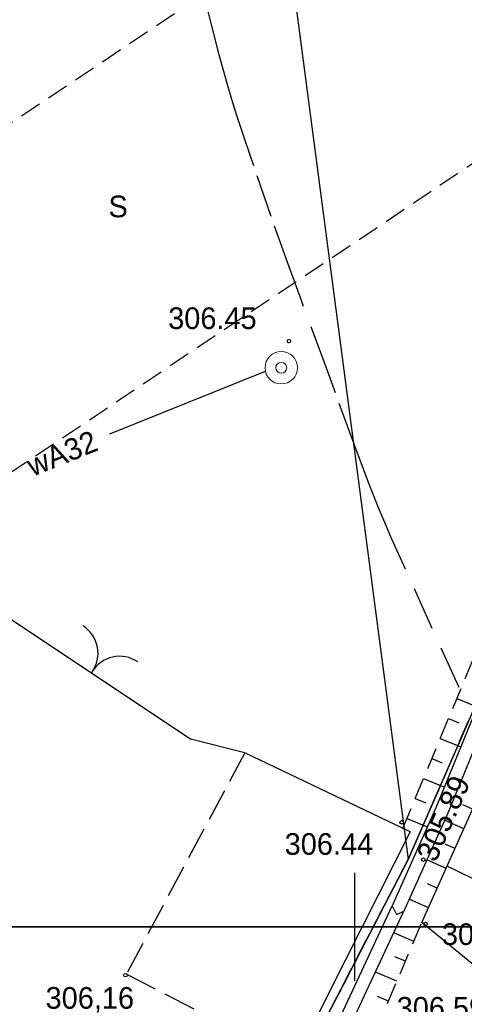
# Model space of a CAD drawing. Extents: x 4615668 to 9294084, y 5331114 to 10688993.
# Tile 41 of 181: x 4655529 to 4655550, y 5335059 to 5335105. Entities that reach past the tile are written whole.
import ezdxf
from ezdxf.enums import TextEntityAlignment as Align

# ---------------------------------------------------------------- set-up
doc = ezdxf.new("R2010")
doc.units = 0
doc.header["$MEASUREMENT"] = 0
for name, pattern in [('CHODNIK', [2, 1.5, -0.5]), ('GEN7', [13.75, 9.75, -1.5, 1, -1.5]), ('KONTUR', [1.5, 1, -0.5]), ('SKARPA1', [1.5, 1, -0.5]), ('UZYTEK', [1.5, 1, -0.5]), ('WARSTWICA', [3, 2, -1])]:
    doc.linetypes.add(name, pattern=pattern)
for name, color, linetype in [('1', 7, 'Continuous'), ('10', 7, 'Continuous'), ('16', 7, 'Continuous'), ('2', 7, 'Continuous'), ('25', 7, 'Continuous'), ('26', 7, 'Continuous'), ('38', 7, 'Continuous'), ('45', 7, 'Continuous'), ('50', 7, 'Continuous'), ('51', 7, 'Continuous'), ('52', 7, 'Continuous'), ('60', 7, 'Continuous'), ('7', 4, 'GEN7'), ('9', 7, 'Continuous'), ('UWWPA_907', 7, 'Continuous')]:
    doc.layers.add(name, color=color, linetype=linetype)
doc.styles.add('txt', font='TXT', dxfattribs={"height": 0.2})

# ---------------------------------------------------------------- blocks, each defined once
blk = doc.blocks.new('*M2220')
at = {"layer": '60', "color": 7, "linetype": 'Continuous'}
blk.add_line((200, 0), (200, 2.5), dxfattribs=at)
blk.add_lwpolyline([(0, 0), (0, 250), (400, 250), (400, 0)], close=True, dxfattribs=at)
blk = doc.blocks.new('*M2222')
at = {"layer": '60', "color": 7, "linetype": 'Continuous'}
blk.add_line((200, 247.5), (200, 250), dxfattribs=at)
blk.add_lwpolyline([(0, 0), (0, 250), (400, 250), (400, 0)], close=True, dxfattribs=at)
blk = doc.blocks.new('SB')
at = {"layer": 'UWWPA_907', "color": 7, "linetype": 'Continuous', "lineweight": 13}
for radius in [0.75, 0.25]:
    blk.add_circle((0, 0), radius, dxfattribs=at)
blk = doc.blocks.new('WYS')
at = {"layer": '52', "color": 67, "linetype": 'Continuous'}
blk.add_circle((0, 0), 0.08, dxfattribs=at)
blk = doc.blocks.new('BR')
at = {"layer": '38', "color": 97, "linetype": 'Continuous'}
for centre, start, end in [((-1.499, 0.053), 357.959, 90.5616), ((1.495, 0.058), 89.6223, 182.2249)]:
    blk.add_arc(centre, 1.5, start, end, dxfattribs=at)

msp = doc.modelspace()

# ---------------------------------------------------------------- linework, layer by layer
at = {"layer": '1', "color": 2, "linetype": 'Continuous'}
msp.add_lwpolyline([(4655571.807, 5335174.145), (4655569.667, 5335161.091), (4655568.346, 5335144.466), (4655555.432, 5335084.469), (4655547.43, 5335066.133), (4655533.316, 5335038.905), (4655521.902, 5335027.782), (4655517.201, 5335028.272), (4655514.7, 5335022.081), (4655530.938, 5335017.674), (4655541.301, 5335013.166), (4655549.855, 5335005.978), (4655563.49, 5334996.06), (4655569.284, 5334987.851), (4655569.726, 5334980.84)], dxfattribs=at)
at = {"layer": '16', "color": 7, "linetype": 'CHODNIK'}
msp.add_lwpolyline([(4655539.879, 5335071.071), (4655534.41, 5335060.843), (4655542.203, 5335056.827)], dxfattribs=at)
at = {"layer": '2', "color": 5, "linetype": 'Continuous'}
for p, q in [((4655537.497, 5335141.727), (4655547.43, 5335066.133)), ((4655547.43, 5335066.133), (4655555.432, 5335084.469)), ((4655547.43, 5335066.133), (4655555.432, 5335084.469)), ((4655533.316, 5335038.905), (4655547.43, 5335066.133)), ((4655547.43, 5335066.133), (4655533.316, 5335038.905))]:
    msp.add_line(p, q, dxfattribs=at)
at = {"layer": '25', "color": 165, "linetype": 'Continuous'}
msp.add_line((4655533.644, 5335085.805), (4655540.833, 5335088.713), dxfattribs=at)
at = {"layer": '38', "color": 97, "linetype": 'Continuous'}
for points in [[(4655551.747, 5335060.207), (4655548.067, 5335063.222), (4655556.495, 5335082.043), (4655562.665, 5335105.052), (4655568.385, 5335128.181), (4655569.968, 5335134.09), (4655572.898, 5335153.286), (4655571.506, 5335174.549), (4655569.774, 5335192.114), (4655569.494, 5335199.177), (4655566.229, 5335213.835), (4655560.207, 5335245.108), (4655561.07, 5335253.862), (4655594.583, 5335274.33), (4655615.621, 5335287.222), (4655622.813, 5335291.773), (4655649.551, 5335308.125), (4655659.426, 5335314.328), (4655666.095, 5335318.29), (4655674.453, 5335313.039)], [(4655547.525, 5335067.416), (4655539.879, 5335071.071), (4655537.378, 5335071.703), (4655523.967, 5335080.625), (4655511.96, 5335071.669)], [(4655547.525, 5335067.416), (4655543.769, 5335059.97), (4655541.295, 5335055.006), (4655540.234, 5335054.651)]]:
    msp.add_lwpolyline(points, dxfattribs=at)
at = {"layer": '45', "color": 219, "linetype": 'Continuous'}
for points in [[(4655569.553, 5335191.744), (4655572.384, 5335181.863), (4655573.254, 5335178.511), (4655573.751, 5335163.87), (4655567.513, 5335133.787), (4655563.165, 5335115.837), (4655557.506, 5335091.939), (4655555.827, 5335084.294), (4655549.261, 5335068.282), (4655547.231, 5335063.744)], [(4655568.977, 5335191.578), (4655571.804, 5335181.707), (4655572.656, 5335178.425), (4655573.149, 5335163.922), (4655566.927, 5335133.919), (4655562.581, 5335115.977), (4655556.922, 5335092.073), (4655555.253, 5335084.474), (4655548.709, 5335068.52), (4655546.687, 5335063.998)], [(4655508.144, 5335024.394), (4655517.438, 5335026.271), (4655521.881, 5335027.22), (4655536.945, 5335042.894), (4655544.317, 5335058.91), (4655546.687, 5335063.998)], [(4655508.795, 5335023.914), (4655517.56, 5335025.683), (4655522.187, 5335026.672), (4655537.447, 5335042.552), (4655544.861, 5335058.658), (4655547.231, 5335063.744)], [(4655546.687, 5335063.998), (4655546.891, 5335063.593), (4655547.231, 5335063.744)]]:
    msp.add_lwpolyline(points, dxfattribs=at)
at = {"layer": '50', "color": 245, "linetype": 'WARSTWICA'}
msp.add_lwpolyline([(4655549.786, 5335074.086), (4655546.685, 5335080.95), (4655546.306, 5335081.815), (4655546.063, 5335082.396), (4655545.596, 5335083.565), (4655544.932, 5335085.334), (4655544.073, 5335087.704), (4655543.638, 5335088.887), (4655542.495, 5335091.979), (4655541.932, 5335093.527), (4655541.103, 5335095.855), (4655540.293, 5335098.192), (4655539.897, 5335099.365), (4655539.517, 5335100.533), (4655539.335, 5335101.119), (4655539.071, 5335102.002), (4655538.698, 5335103.331), (4655538.353, 5335104.667), (4655538.19, 5335105.337)], dxfattribs=at)
at = {"layer": '51', "color": 3, "linetype": 'Continuous'}
for p, q in [((4655549.685, 5335073.578), (4655550.624, 5335073.188)), ((4655549.301, 5335072.655), (4655549.773, 5335072.459)), ((4655548.917, 5335071.732), (4655549.865, 5335071.337)), ((4655548.533, 5335070.808), (4655549.009, 5335070.61)), ((4655548.148, 5335069.885), (4655549.106, 5335069.487)), ((4655547.764, 5335068.962), (4655548.245, 5335068.762)), ((4655550.414, 5335068.463), (4655549.958, 5335068.667)), ((4655547.38, 5335068.039), (4655548.319, 5335067.648)), ((4655550.005, 5335067.55), (4655549.113, 5335067.95)), ((4655549.597, 5335066.638), (4655549.15, 5335066.838)), ((4655549.188, 5335065.725), (4655548.296, 5335066.125)), ((4655551.799, 5335064.563), (4655549.236, 5335065.832)), ((4655548.779, 5335064.812), (4655548.333, 5335065.012)), ((4655548.371, 5335063.9), (4655547.479, 5335064.299)), ((4655547.698, 5335062.353), (4655546.767, 5335062.749)), ((4655547.306, 5335061.433), (4655546.825, 5335061.637)), ((4655546.915, 5335060.512), (4655545.922, 5335060.935)), ((4655546.524, 5335059.592), (4655546.012, 5335059.81))]:
    msp.add_line(p, q, dxfattribs=at)
at = {"layer": '51', "color": 3, "linetype": 'SKARPA1'}
for points in [[(4655547.188, 5335067.577), (4655551.717, 5335078.461), (4655553.821, 5335083.315), (4655555.039, 5335087.639), (4655555.977, 5335090.883), (4655557.711, 5335100.896), (4655560.233, 5335114.638), (4655564.256, 5335134.07), (4655565.703, 5335141.75), (4655569.396, 5335157.68)], [(4655509.895, 5335023.101), (4655519.24, 5335024.463), (4655522.806, 5335025.132), (4655536.15, 5335038.983), (4655540.02, 5335044.292), (4655548.067, 5335063.222)]]:
    msp.add_lwpolyline(points, dxfattribs=at)
at = {"layer": '7', "color": 245, "linetype": 'KONTUR'}
for p, q in [((4655547.43, 5335066.133), (4655555.432, 5335084.469)), ((4655555.432, 5335084.469), (4655547.43, 5335066.133)), ((4655533.316, 5335038.905), (4655547.43, 5335066.133)), ((4655547.43, 5335066.133), (4655533.316, 5335038.905))]:
    msp.add_line(p, q, dxfattribs=at)
at = {"layer": '9', "color": 3, "linetype": 'UZYTEK'}
for p, q in [((4655527.072, 5335098.844), (4655561.768, 5335122.053)), ((4655523.967, 5335080.625), (4655558.191, 5335103.511))]:
    msp.add_line(p, q, dxfattribs=at)

# ---------------------------------------------------------------- block references
at = {"layer": '26', "color": 165, "linetype": 'Continuous'}
msp.add_blockref('SB', (4655541.567, 5335088.866), dxfattribs=at)
at = {"layer": '38', "color": 97, "linetype": 'Continuous', "xscale": 0.9999995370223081, "yscale": 0.9999995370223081, "rotation": 326.5947532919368}
msp.add_blockref('BR', (4655532.818, 5335074.803), dxfattribs=at)
at = {"layer": '52', "color": 67, "linetype": 'Continuous'}
for p in [(4655541.921, 5335090.097), (4655547.129, 5335067.854), (4655548.137, 5335066.126), (4655548.236, 5335063.157), (4655534.368, 5335060.79)]:
    msp.add_blockref('WYS', p, dxfattribs=at)
at = {"layer": '60', "color": 7, "linetype": 'Continuous'}
for name, p in [('*M2220', (4655344.967, 5335063.025)), ('*M2222', (4655344.967, 5334813.025))]:
    msp.add_blockref(name, p, dxfattribs=at)

# ---------------------------------------------------------------- texts
at = {"layer": '10', "color": 125, "linetype": 'Continuous', "style": 'txt'}
msp.add_text('S', height=1, dxfattribs=at).set_placement((4655534.027, 5335096.323), align=Align.MIDDLE)
at = {"layer": '25', "color": 165, "linetype": 'Continuous', "style": 'txt'}
msp.add_text('wA32', height=1, rotation=22.0231, dxfattribs=at).set_placement((4655531.431, 5335084.911), align=Align.MIDDLE)
at = {"layer": '52', "color": 67, "linetype": 'Continuous', "style": 'txt'}
for s, p in [('306.45', (4655536.339, 5335090.657)), ('306.44', (4655541.724, 5335066.353)), ('305,96', (4655548.994, 5335062.184)), ('306,16', (4655530.671, 5335059.239)), ('306,59', (4655546.902, 5335058.78))]:
    msp.add_text(s, height=1, dxfattribs=at).set_placement(p)
msp.add_text('305.89', height=1, rotation=66.6798, dxfattribs=at).set_placement((4655548.709, 5335065.961))

doc.saveas('drawing.dxf')
